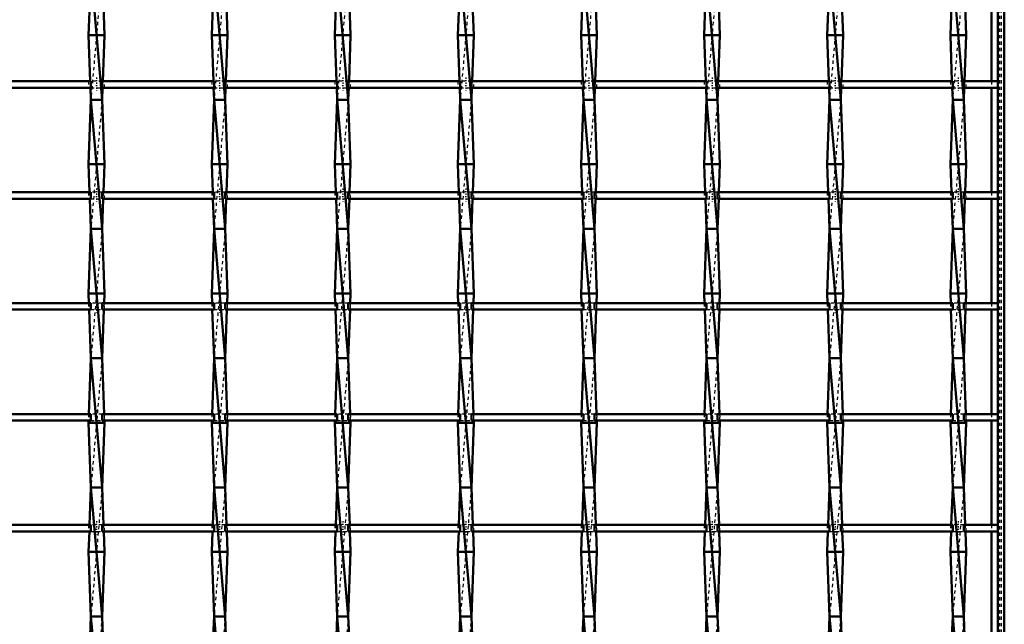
# Model space of a CAD drawing. Header units: millimetres. Extents: x -646 to 551, y -500 to 878.
# Tile 5 of 14: x -5 to 300, y -304 to -117. Entities that reach past the tile are written whole.
import ezdxf

# ---------------------------------------------------------------- set-up
doc = ezdxf.new("R2010")
doc.units = ezdxf.units.MM
doc.linetypes.add('Center', pattern=[1.5, 0.45, -0.5, 0.05, -0.5])
doc.linetypes.add('Dashed', pattern=[2, 1, -1])
for name, color, linetype, lineweight in [('AM_0', 7, 'Continuous', 50), ('AM_7', 7, 'Center', 25), ('AM_9', 6, 'Dashed', 25)]:
    doc.layers.add(name, color=color, linetype=linetype, lineweight=lineweight)

# ---------------------------------------------------------------- blocks, each defined once
blk = doc.blocks.new('1_u86f5kpobsvsag42pt2huwr7m________0_in_LSSP2303438211600100035010_4')
at = {"layer": 'AM_0'}
for p, q in [((298, 498), (298, -498)), ((300, 498), (300, -498)), ((296.05, -103.99), (296.05, -136.32)), ((296.05, -138.32), (296.05, -170.65)), ((296.05, -172.65), (296.05, -204.98)), ((296.05, -206.98), (296.05, -239.31)), ((296.05, -241.31), (296.05, -273.64)), ((296.05, -275.64), (296.05, -307.97))]:
    blk.add_line(p, q, dxfattribs=at)
at = {"layer": 'AM_9'}
for p, q in [((298.55, 498), (298.55, -498)), ((298.99, 498), (298.99, -498)), ((296.05, -136.32), (296.05, -138.32)), ((296.05, -170.65), (296.05, -172.65)), ((296.05, -204.98), (296.05, -206.98)), ((296.05, -239.31), (296.05, -241.31)), ((296.05, -273.64), (296.05, -275.64))]:
    blk.add_line(p, q, dxfattribs=at)
blk = doc.blocks.new('11_rxwnr2nfatsd1u2pvkm6ai4xf________0_in_LSSP2303438211600100035010_4')
at = {"layer": 'AM_0'}
for p, q in [((17.32, -102), (20.78, -142)), ((17.25, -103.99), (16.6, -122)), ((20.85, -103.99), (21.5, -122)), ((21.5, -122), (16.6, -122)), ((16.6, -122), (17.11, -136.32)), ((21.5, -122), (20.99, -136.32)), ((17.19, -138.32), (17.32, -142)), ((20.91, -138.32), (20.78, -142)), ((17.32, -142), (16.6, -162)), ((17.32, -142), (20.78, -182)), ((20.78, -142), (17.32, -142)), ((20.78, -142), (21.5, -162)), ((21.5, -162), (16.6, -162)), ((16.6, -162), (16.91, -170.65)), ((21.5, -162), (21.19, -170.65)), ((16.98, -172.65), (17.32, -182)), ((21.12, -172.65), (20.78, -182)), ((17.32, -182), (16.6, -202)), ((20.78, -182), (17.32, -182)), ((17.32, -182), (20.78, -222)), ((20.78, -182), (21.5, -202)), ((21.5, -202), (16.6, -202)), ((16.6, -202), (16.71, -204.98)), ((21.5, -202), (21.39, -204.98)), ((16.78, -206.98), (17.32, -222)), ((21.32, -206.98), (20.78, -222)), ((17.32, -222), (16.7, -239.31)), ((17.32, -222), (20.78, -262)), ((20.78, -222), (17.32, -222)), ((20.78, -222), (21.4, -239.31)), ((16.62, -241.31), (16.6, -242)), ((21.5, -242), (16.6, -242)), ((16.6, -242), (17.32, -262)), ((21.5, -242), (20.78, -262)), ((21.48, -241.31), (21.5, -242)), ((17.32, -262), (16.9, -273.64)), ((20.78, -262), (17.32, -262)), ((17.32, -262), (20.78, -302)), ((20.78, -262), (21.2, -273.64)), ((16.83, -275.64), (16.6, -282)), ((21.27, -275.64), (21.5, -282)), ((21.5, -282), (16.6, -282)), ((16.6, -282), (17.32, -302)), ((21.5, -282), (20.78, -302)), ((17.32, -302), (17.1, -307.97)), ((17.32, -302), (20.78, -342)), ((20.78, -302), (17.32, -302)), ((20.78, -302), (21, -307.97))]:
    blk.add_line(p, q, dxfattribs=at)
at = {"layer": 'AM_9'}
for p, q in [((20.78, -102), (17.32, -142)), ((17.11, -136.32), (17.19, -138.32)), ((20.99, -136.32), (20.91, -138.32)), ((20.78, -142), (17.32, -182)), ((16.91, -170.65), (16.98, -172.65)), ((21.19, -170.65), (21.12, -172.65)), ((20.78, -182), (17.32, -222)), ((16.71, -204.98), (16.78, -206.98)), ((21.39, -204.98), (21.32, -206.98)), ((20.78, -222), (17.32, -262)), ((16.7, -239.31), (16.62, -241.31)), ((21.4, -239.31), (21.48, -241.31)), ((20.78, -262), (17.32, -302)), ((16.9, -273.64), (16.83, -275.64)), ((21.2, -273.64), (21.27, -275.64)), ((20.78, -302), (17.32, -342))]:
    blk.add_line(p, q, dxfattribs=at)
blk = doc.blocks.new('12_yujz2g3w44mact61l10q5tmdh________0_in_LSSP2303438211600100035010_4')
at = {"layer": 'AM_0'}
for p, q in [((55.42, -102), (58.88, -142)), ((55.35, -103.99), (54.7, -122)), ((58.95, -103.99), (59.6, -122)), ((59.6, -122), (54.7, -122)), ((54.7, -122), (55.21, -136.32)), ((59.6, -122), (59.09, -136.32)), ((55.29, -138.32), (55.42, -142)), ((59.01, -138.32), (58.88, -142)), ((55.42, -142), (54.7, -162)), ((55.42, -142), (58.88, -182)), ((58.88, -142), (55.42, -142)), ((58.88, -142), (59.6, -162)), ((59.6, -162), (54.7, -162)), ((54.7, -162), (55.01, -170.65)), ((59.6, -162), (59.29, -170.65)), ((55.08, -172.65), (55.42, -182)), ((59.22, -172.65), (58.88, -182)), ((55.42, -182), (54.7, -202)), ((55.42, -182), (58.88, -222)), ((58.88, -182), (55.42, -182)), ((58.88, -182), (59.6, -202)), ((54.7, -202), (54.81, -204.98)), ((59.6, -202), (54.7, -202)), ((59.6, -202), (59.49, -204.98)), ((54.88, -206.98), (55.42, -222)), ((59.42, -206.98), (58.88, -222)), ((55.42, -222), (54.8, -239.31)), ((55.42, -222), (58.88, -262)), ((58.88, -222), (55.42, -222)), ((58.88, -222), (59.5, -239.31)), ((54.72, -241.31), (54.7, -242)), ((59.6, -242), (54.7, -242)), ((54.7, -242), (55.42, -262)), ((59.6, -242), (58.88, -262)), ((59.58, -241.31), (59.6, -242)), ((55.42, -262), (55, -273.64)), ((55.42, -262), (58.88, -302)), ((58.88, -262), (55.42, -262)), ((58.88, -262), (59.3, -273.64)), ((54.93, -275.64), (54.7, -282)), ((59.37, -275.64), (59.6, -282)), ((59.6, -282), (54.7, -282)), ((54.7, -282), (55.42, -302)), ((59.6, -282), (58.88, -302)), ((55.42, -302), (55.2, -307.97)), ((55.42, -302), (58.88, -342)), ((58.88, -302), (55.42, -302)), ((58.88, -302), (59.1, -307.97))]:
    blk.add_line(p, q, dxfattribs=at)
at = {"layer": 'AM_9'}
for p, q in [((58.88, -102), (55.42, -142)), ((55.21, -136.32), (55.29, -138.32)), ((59.09, -136.32), (59.01, -138.32)), ((58.88, -142), (55.42, -182)), ((55.01, -170.65), (55.08, -172.65)), ((59.29, -170.65), (59.22, -172.65)), ((58.88, -182), (55.42, -222)), ((54.81, -204.98), (54.88, -206.98)), ((59.49, -204.98), (59.42, -206.98)), ((58.88, -222), (55.42, -262)), ((54.8, -239.31), (54.72, -241.31)), ((59.5, -239.31), (59.58, -241.31)), ((58.88, -262), (55.42, -302)), ((55, -273.64), (54.93, -275.64)), ((59.3, -273.64), (59.37, -275.64)), ((58.88, -302), (55.42, -342))]:
    blk.add_line(p, q, dxfattribs=at)
blk = doc.blocks.new('13_w5p2hgpdjfsz0vpcgrinpt22i________0_in_LSSP2303438211600100035010_4')
at = {"layer": 'AM_0'}
for p, q in [((93.52, -102), (96.98, -142)), ((93.45, -103.99), (92.8, -122)), ((97.05, -103.99), (97.7, -122)), ((92.8, -122), (93.31, -136.32)), ((97.7, -122), (92.8, -122)), ((97.7, -122), (97.19, -136.32)), ((93.39, -138.32), (93.52, -142)), ((97.11, -138.32), (96.98, -142)), ((93.52, -142), (92.8, -162)), ((93.52, -142), (96.98, -182)), ((96.98, -142), (93.52, -142)), ((96.98, -142), (97.7, -162)), ((97.7, -162), (92.8, -162)), ((92.8, -162), (93.11, -170.65)), ((97.7, -162), (97.39, -170.65)), ((93.18, -172.65), (93.52, -182)), ((97.32, -172.65), (96.98, -182)), ((93.52, -182), (92.8, -202)), ((93.52, -182), (96.98, -222)), ((96.98, -182), (93.52, -182)), ((96.98, -182), (97.7, -202)), ((97.7, -202), (92.8, -202)), ((92.8, -202), (92.91, -204.98)), ((97.7, -202), (97.59, -204.98)), ((92.98, -206.98), (93.52, -222)), ((97.52, -206.98), (96.98, -222)), ((93.52, -222), (92.9, -239.31)), ((93.52, -222), (96.98, -262)), ((96.98, -222), (93.52, -222)), ((96.98, -222), (97.6, -239.31)), ((92.82, -241.31), (92.8, -242)), ((92.8, -242), (93.52, -262)), ((97.7, -242), (92.8, -242)), ((97.7, -242), (96.98, -262)), ((97.68, -241.31), (97.7, -242)), ((93.52, -262), (93.1, -273.64)), ((96.98, -262), (93.52, -262)), ((93.52, -262), (96.98, -302)), ((96.98, -262), (97.4, -273.64)), ((93.03, -275.64), (92.8, -282)), ((97.47, -275.64), (97.7, -282)), ((92.8, -282), (93.52, -302)), ((97.7, -282), (92.8, -282)), ((97.7, -282), (96.98, -302)), ((93.52, -302), (93.3, -307.97)), ((93.52, -302), (96.98, -342)), ((96.98, -302), (93.52, -302)), ((96.98, -302), (97.2, -307.97))]:
    blk.add_line(p, q, dxfattribs=at)
at = {"layer": 'AM_9'}
for p, q in [((96.98, -102), (93.52, -142)), ((93.31, -136.32), (93.39, -138.32)), ((97.19, -136.32), (97.11, -138.32)), ((96.98, -142), (93.52, -182)), ((93.11, -170.65), (93.18, -172.65)), ((97.39, -170.65), (97.32, -172.65)), ((96.98, -182), (93.52, -222)), ((92.91, -204.98), (92.98, -206.98)), ((97.59, -204.98), (97.52, -206.98)), ((96.98, -222), (93.52, -262)), ((92.9, -239.31), (92.82, -241.31)), ((97.6, -239.31), (97.68, -241.31)), ((96.98, -262), (93.52, -302)), ((93.1, -273.64), (93.03, -275.64)), ((97.4, -273.64), (97.47, -275.64)), ((96.98, -302), (93.52, -342))]:
    blk.add_line(p, q, dxfattribs=at)
blk = doc.blocks.new('14_stquk8okhgkrt1ck71vm7188k________0_in_LSSP2303438211600100035010_4')
at = {"layer": 'AM_0'}
for p, q in [((131.62, -102), (135.08, -142)), ((131.55, -103.99), (130.9, -122)), ((135.15, -103.99), (135.8, -122)), ((130.9, -122), (131.41, -136.32)), ((135.8, -122), (130.9, -122)), ((135.8, -122), (135.29, -136.32)), ((131.49, -138.32), (131.62, -142)), ((135.21, -138.32), (135.08, -142)), ((131.62, -142), (130.9, -162)), ((135.08, -142), (131.62, -142)), ((131.62, -142), (135.08, -182)), ((135.08, -142), (135.8, -162)), ((135.8, -162), (130.9, -162)), ((130.9, -162), (131.21, -170.65)), ((135.8, -162), (135.49, -170.65)), ((131.28, -172.65), (131.62, -182)), ((135.42, -172.65), (135.08, -182)), ((131.62, -182), (130.9, -202)), ((135.08, -182), (131.62, -182)), ((131.62, -182), (135.08, -222)), ((135.08, -182), (135.8, -202)), ((135.8, -202), (130.9, -202)), ((130.9, -202), (131.01, -204.98)), ((135.8, -202), (135.69, -204.98)), ((131.08, -206.98), (131.62, -222)), ((135.62, -206.98), (135.08, -222)), ((131.62, -222), (131, -239.31)), ((131.62, -222), (135.08, -262)), ((135.08, -222), (131.62, -222)), ((135.08, -222), (135.7, -239.31)), ((130.92, -241.31), (130.9, -242)), ((130.9, -242), (131.62, -262)), ((135.8, -242), (130.9, -242)), ((135.8, -242), (135.08, -262)), ((135.78, -241.31), (135.8, -242)), ((131.62, -262), (131.2, -273.64)), ((131.62, -262), (135.08, -302)), ((135.08, -262), (131.62, -262)), ((135.08, -262), (135.5, -273.64)), ((131.13, -275.64), (130.9, -282)), ((135.57, -275.64), (135.8, -282)), ((135.8, -282), (130.9, -282)), ((130.9, -282), (131.62, -302)), ((135.8, -282), (135.08, -302)), ((131.62, -302), (131.4, -307.97)), ((131.62, -302), (135.08, -342)), ((135.08, -302), (131.62, -302)), ((135.08, -302), (135.3, -307.97))]:
    blk.add_line(p, q, dxfattribs=at)
at = {"layer": 'AM_9'}
for p, q in [((135.08, -102), (131.62, -142)), ((131.41, -136.32), (131.49, -138.32)), ((135.29, -136.32), (135.21, -138.32)), ((135.08, -142), (131.62, -182)), ((131.21, -170.65), (131.28, -172.65)), ((135.49, -170.65), (135.42, -172.65)), ((135.08, -182), (131.62, -222)), ((131.01, -204.98), (131.08, -206.98)), ((135.69, -204.98), (135.62, -206.98)), ((135.08, -222), (131.62, -262)), ((131, -239.31), (130.92, -241.31)), ((135.7, -239.31), (135.78, -241.31)), ((135.08, -262), (131.62, -302)), ((131.2, -273.64), (131.13, -275.64)), ((135.5, -273.64), (135.57, -275.64)), ((135.08, -302), (131.62, -342))]:
    blk.add_line(p, q, dxfattribs=at)
blk = doc.blocks.new('15_6zob1jlmgsdv4npmmo4z43bof________0_in_LSSP2303438211600100035010_4')
at = {"layer": 'AM_0'}
for p, q in [((169.72, -102), (173.18, -142)), ((169.65, -103.99), (169, -122)), ((173.25, -103.99), (173.9, -122)), ((169, -122), (169.51, -136.32)), ((173.9, -122), (169, -122)), ((173.9, -122), (173.39, -136.32)), ((169.59, -138.32), (169.72, -142)), ((173.31, -138.32), (173.18, -142)), ((169.72, -142), (169, -162)), ((169.72, -142), (173.18, -182)), ((173.18, -142), (169.72, -142)), ((173.18, -142), (173.9, -162)), ((173.9, -162), (169, -162)), ((169, -162), (169.31, -170.65)), ((173.9, -162), (173.59, -170.65)), ((169.38, -172.65), (169.72, -182)), ((173.52, -172.65), (173.18, -182)), ((169.72, -182), (169, -202)), ((169.72, -182), (173.18, -222)), ((173.18, -182), (169.72, -182)), ((173.18, -182), (173.9, -202)), ((169, -202), (169.11, -204.98)), ((173.9, -202), (169, -202)), ((173.9, -202), (173.79, -204.98)), ((169.18, -206.98), (169.72, -222)), ((173.72, -206.98), (173.18, -222)), ((169.72, -222), (169.1, -239.31)), ((169.72, -222), (173.18, -262)), ((173.18, -222), (169.72, -222)), ((173.18, -222), (173.8, -239.31)), ((169.02, -241.31), (169, -242)), ((173.9, -242), (169, -242)), ((169, -242), (169.72, -262)), ((173.9, -242), (173.18, -262)), ((173.88, -241.31), (173.9, -242)), ((169.72, -262), (169.3, -273.64)), ((169.72, -262), (173.18, -302)), ((173.18, -262), (169.72, -262)), ((173.18, -262), (173.6, -273.64)), ((169.23, -275.64), (169, -282)), ((173.67, -275.64), (173.9, -282)), ((169, -282), (169.72, -302)), ((173.9, -282), (169, -282)), ((173.9, -282), (173.18, -302)), ((169.72, -302), (169.5, -307.97)), ((173.18, -302), (169.72, -302)), ((169.72, -302), (173.18, -342)), ((173.18, -302), (173.4, -307.97))]:
    blk.add_line(p, q, dxfattribs=at)
at = {"layer": 'AM_9'}
for p, q in [((173.18, -102), (169.72, -142)), ((169.51, -136.32), (169.59, -138.32)), ((173.39, -136.32), (173.31, -138.32)), ((173.18, -142), (169.72, -182)), ((169.31, -170.65), (169.38, -172.65)), ((173.59, -170.65), (173.52, -172.65)), ((173.18, -182), (169.72, -222)), ((169.11, -204.98), (169.18, -206.98)), ((173.79, -204.98), (173.72, -206.98)), ((173.18, -222), (169.72, -262)), ((169.1, -239.31), (169.02, -241.31)), ((173.8, -239.31), (173.88, -241.31)), ((173.18, -262), (169.72, -302)), ((169.3, -273.64), (169.23, -275.64)), ((173.6, -273.64), (173.67, -275.64)), ((173.18, -302), (169.72, -342))]:
    blk.add_line(p, q, dxfattribs=at)
blk = doc.blocks.new('16_ad2lx4ske9pndbm9zf4vlbv5k________0_in_LSSP2303438211600100035010_4')
at = {"layer": 'AM_0'}
for p, q in [((207.82, -102), (211.28, -142)), ((207.75, -103.99), (207.1, -122)), ((211.35, -103.99), (212, -122)), ((207.1, -122), (207.61, -136.32)), ((212, -122), (207.1, -122)), ((212, -122), (211.49, -136.32)), ((207.69, -138.32), (207.82, -142)), ((211.41, -138.32), (211.28, -142)), ((207.82, -142), (207.1, -162)), ((211.28, -142), (207.82, -142)), ((207.82, -142), (211.28, -182)), ((211.28, -142), (212, -162)), ((212, -162), (207.1, -162)), ((207.1, -162), (207.41, -170.65)), ((212, -162), (211.69, -170.65)), ((207.48, -172.65), (207.82, -182)), ((211.62, -172.65), (211.28, -182)), ((207.82, -182), (207.1, -202)), ((207.82, -182), (211.28, -222)), ((211.28, -182), (207.82, -182)), ((211.28, -182), (212, -202)), ((207.1, -202), (207.21, -204.98)), ((212, -202), (207.1, -202)), ((212, -202), (211.89, -204.98)), ((207.28, -206.98), (207.82, -222)), ((211.82, -206.98), (211.28, -222)), ((207.82, -222), (207.2, -239.31)), ((207.82, -222), (211.28, -262)), ((211.28, -222), (207.82, -222)), ((211.28, -222), (211.9, -239.31)), ((207.12, -241.31), (207.1, -242)), ((212, -242), (207.1, -242)), ((207.1, -242), (207.82, -262)), ((212, -242), (211.28, -262)), ((211.98, -241.31), (212, -242)), ((207.82, -262), (207.4, -273.64)), ((207.82, -262), (211.28, -302)), ((211.28, -262), (207.82, -262)), ((211.28, -262), (211.7, -273.64)), ((207.33, -275.64), (207.1, -282)), ((211.77, -275.64), (212, -282)), ((207.1, -282), (207.82, -302)), ((212, -282), (207.1, -282)), ((212, -282), (211.28, -302)), ((207.82, -302), (207.6, -307.97)), ((207.82, -302), (211.28, -342)), ((211.28, -302), (207.82, -302)), ((211.28, -302), (211.5, -307.97))]:
    blk.add_line(p, q, dxfattribs=at)
at = {"layer": 'AM_9'}
for p, q in [((211.28, -102), (207.82, -142)), ((207.61, -136.32), (207.69, -138.32)), ((211.49, -136.32), (211.41, -138.32)), ((211.28, -142), (207.82, -182)), ((207.41, -170.65), (207.48, -172.65)), ((211.69, -170.65), (211.62, -172.65)), ((211.28, -182), (207.82, -222)), ((207.21, -204.98), (207.28, -206.98)), ((211.89, -204.98), (211.82, -206.98)), ((211.28, -222), (207.82, -262)), ((207.2, -239.31), (207.12, -241.31)), ((211.9, -239.31), (211.98, -241.31)), ((211.28, -262), (207.82, -302)), ((207.4, -273.64), (207.33, -275.64)), ((211.7, -273.64), (211.77, -275.64)), ((211.28, -302), (207.82, -342))]:
    blk.add_line(p, q, dxfattribs=at)
blk = doc.blocks.new('17_vr02p71fjdy4xoe8sm2am3uvm________0_in_LSSP2303438211600100035010_4')
at = {"layer": 'AM_0'}
for p, q in [((245.92, -102), (249.38, -142)), ((245.85, -103.99), (245.2, -122)), ((249.45, -103.99), (250.1, -122)), ((250.1, -122), (245.2, -122)), ((245.2, -122), (245.71, -136.32)), ((250.1, -122), (249.59, -136.32)), ((245.79, -138.32), (245.92, -142)), ((249.51, -138.32), (249.38, -142)), ((245.92, -142), (245.2, -162)), ((245.92, -142), (249.38, -182)), ((249.38, -142), (245.92, -142)), ((249.38, -142), (250.1, -162)), ((250.1, -162), (245.2, -162)), ((245.2, -162), (245.51, -170.65)), ((250.1, -162), (249.79, -170.65)), ((245.58, -172.65), (245.92, -182)), ((249.72, -172.65), (249.38, -182)), ((245.92, -182), (245.2, -202)), ((245.92, -182), (249.38, -222)), ((249.38, -182), (245.92, -182)), ((249.38, -182), (250.1, -202)), ((250.1, -202), (245.2, -202)), ((245.2, -202), (245.31, -204.98)), ((250.1, -202), (249.99, -204.98)), ((245.38, -206.98), (245.92, -222)), ((249.92, -206.98), (249.38, -222)), ((245.92, -222), (245.3, -239.31)), ((245.92, -222), (249.38, -262)), ((249.38, -222), (245.92, -222)), ((249.38, -222), (250, -239.31)), ((245.22, -241.31), (245.2, -242)), ((250.1, -242), (245.2, -242)), ((245.2, -242), (245.92, -262)), ((250.1, -242), (249.38, -262)), ((250.08, -241.31), (250.1, -242)), ((245.92, -262), (245.5, -273.64)), ((249.38, -262), (245.92, -262)), ((245.92, -262), (249.38, -302)), ((249.38, -262), (249.8, -273.64)), ((245.43, -275.64), (245.2, -282)), ((249.87, -275.64), (250.1, -282)), ((250.1, -282), (245.2, -282)), ((245.2, -282), (245.92, -302)), ((250.1, -282), (249.38, -302)), ((245.92, -302), (245.7, -307.97)), ((245.92, -302), (249.38, -342)), ((249.38, -302), (245.92, -302)), ((249.38, -302), (249.6, -307.97))]:
    blk.add_line(p, q, dxfattribs=at)
at = {"layer": 'AM_9'}
for p, q in [((249.38, -102), (245.92, -142)), ((245.71, -136.32), (245.79, -138.32)), ((249.59, -136.32), (249.51, -138.32)), ((249.38, -142), (245.92, -182)), ((245.51, -170.65), (245.58, -172.65)), ((249.79, -170.65), (249.72, -172.65)), ((249.38, -182), (245.92, -222)), ((245.31, -204.98), (245.38, -206.98)), ((249.99, -204.98), (249.92, -206.98)), ((249.38, -222), (245.92, -262)), ((245.3, -239.31), (245.22, -241.31)), ((250, -239.31), (250.08, -241.31)), ((249.38, -262), (245.92, -302)), ((245.5, -273.64), (245.43, -275.64)), ((249.8, -273.64), (249.87, -275.64)), ((249.38, -302), (245.92, -342))]:
    blk.add_line(p, q, dxfattribs=at)
blk = doc.blocks.new('18_ui9gmp6u34jk1t8xcw3eh98gd________0_in_LSSP2303438211600100035010_4')
at = {"layer": 'AM_0'}
for p, q in [((284.02, -102), (287.48, -142)), ((283.95, -103.99), (283.3, -122)), ((287.55, -103.99), (288.2, -122)), ((283.3, -122), (283.81, -136.32)), ((288.2, -122), (283.3, -122)), ((288.2, -122), (287.69, -136.32)), ((283.89, -138.32), (284.02, -142)), ((287.61, -138.32), (287.48, -142)), ((284.02, -142), (283.3, -162)), ((284.02, -142), (287.48, -182)), ((287.48, -142), (284.02, -142)), ((287.48, -142), (288.2, -162)), ((288.2, -162), (283.3, -162)), ((283.3, -162), (283.61, -170.65)), ((288.2, -162), (287.89, -170.65)), ((283.68, -172.65), (284.02, -182)), ((287.82, -172.65), (287.48, -182)), ((284.02, -182), (283.3, -202)), ((284.02, -182), (287.48, -222)), ((287.48, -182), (284.02, -182)), ((287.48, -182), (288.2, -202)), ((283.3, -202), (283.41, -204.98)), ((288.2, -202), (283.3, -202)), ((288.2, -202), (288.09, -204.98)), ((283.48, -206.98), (284.02, -222)), ((288.02, -206.98), (287.48, -222)), ((284.02, -222), (283.4, -239.31)), ((284.02, -222), (287.48, -262)), ((287.48, -222), (284.02, -222)), ((287.48, -222), (288.1, -239.31)), ((283.32, -241.31), (283.3, -242)), ((283.3, -242), (284.02, -262)), ((288.2, -242), (283.3, -242)), ((288.2, -242), (287.48, -262)), ((288.18, -241.31), (288.2, -242)), ((284.02, -262), (283.6, -273.64)), ((287.48, -262), (284.02, -262)), ((284.02, -262), (287.48, -302)), ((287.48, -262), (287.9, -273.64)), ((283.53, -275.64), (283.3, -282)), ((287.97, -275.64), (288.2, -282)), ((288.2, -282), (283.3, -282)), ((283.3, -282), (284.02, -302)), ((288.2, -282), (287.48, -302)), ((284.02, -302), (283.8, -307.97)), ((284.02, -302), (287.48, -342)), ((287.48, -302), (284.02, -302)), ((287.48, -302), (287.7, -307.97))]:
    blk.add_line(p, q, dxfattribs=at)
at = {"layer": 'AM_9'}
for p, q in [((287.48, -102), (284.02, -142)), ((283.81, -136.32), (283.89, -138.32)), ((287.69, -136.32), (287.61, -138.32)), ((287.48, -142), (284.02, -182)), ((283.61, -170.65), (283.68, -172.65)), ((287.89, -170.65), (287.82, -172.65)), ((287.48, -182), (284.02, -222)), ((283.41, -204.98), (283.48, -206.98)), ((288.09, -204.98), (288.02, -206.98)), ((287.48, -222), (284.02, -262)), ((283.4, -239.31), (283.32, -241.31)), ((288.1, -239.31), (288.18, -241.31)), ((287.48, -262), (284.02, -302)), ((283.6, -273.64), (283.53, -275.64)), ((287.9, -273.64), (287.97, -275.64)), ((287.48, -302), (284.02, -342))]:
    blk.add_line(p, q, dxfattribs=at)
blk = doc.blocks.new('26_zpccbap51g44np7ijb7l5ilvf________0_in_LSSP2303438211600100035010_4')
at = {"layer": 'AM_0'}
for p, q in [((17.32, -273.64), (-17.32, -273.64)), ((17.32, -273.64), (17.32, -275.64)), ((20.78, -275.64), (20.78, -273.64)), ((55.42, -273.64), (20.78, -273.64)), ((55.42, -273.64), (55.42, -275.64)), ((58.88, -275.64), (58.88, -273.64)), ((93.52, -273.64), (58.88, -273.64)), ((93.52, -273.64), (93.52, -275.64)), ((96.98, -275.64), (96.98, -273.64)), ((131.62, -273.64), (96.98, -273.64)), ((131.62, -273.64), (131.62, -275.64)), ((169.72, -273.64), (135.08, -273.64)), ((135.08, -275.64), (135.08, -273.64)), ((169.72, -273.64), (169.72, -275.64)), ((173.18, -275.64), (173.18, -273.64)), ((207.82, -273.64), (173.18, -273.64)), ((207.82, -273.64), (207.82, -275.64)), ((245.92, -273.64), (211.28, -273.64)), ((211.28, -275.64), (211.28, -273.64)), ((245.92, -273.64), (245.92, -275.64)), ((249.38, -275.64), (249.38, -273.64)), ((284.02, -273.64), (249.38, -273.64)), ((284.02, -273.64), (284.02, -275.64)), ((298, -273.64), (287.48, -273.64)), ((287.48, -275.64), (287.48, -273.64)), ((298, -273.64), (298, -275.64)), ((17.32, -275.64), (-17.32, -275.64)), ((55.42, -275.64), (20.78, -275.64)), ((93.52, -275.64), (58.88, -275.64)), ((131.62, -275.64), (96.98, -275.64)), ((169.72, -275.64), (135.08, -275.64)), ((207.82, -275.64), (173.18, -275.64)), ((245.92, -275.64), (211.28, -275.64)), ((284.02, -275.64), (249.38, -275.64)), ((298, -275.64), (287.48, -275.64))]:
    blk.add_line(p, q, dxfattribs=at)
at = {"layer": 'AM_7'}
for p, q in [((19.05, -272.44), (19.05, -276.84)), ((57.15, -272.44), (57.15, -276.84)), ((95.25, -272.44), (95.25, -276.84)), ((133.35, -272.44), (133.35, -276.84)), ((171.45, -272.44), (171.45, -276.84)), ((209.55, -272.44), (209.55, -276.84)), ((247.65, -272.44), (247.65, -276.84)), ((285.75, -272.44), (285.75, -276.84))]:
    blk.add_line(p, q, dxfattribs=at)
at = {"layer": 'AM_9'}
for p, q in [((16.6, -273.64), (16.6, -275.64)), ((20.78, -273.64), (17.32, -273.64)), ((21.5, -275.64), (21.5, -273.64)), ((54.7, -273.64), (54.7, -275.64)), ((58.88, -273.64), (55.42, -273.64)), ((59.6, -275.64), (59.6, -273.64)), ((92.8, -273.64), (92.8, -275.64)), ((96.98, -273.64), (93.52, -273.64)), ((97.7, -275.64), (97.7, -273.64)), ((130.9, -273.64), (130.9, -275.64)), ((135.08, -273.64), (131.62, -273.64)), ((135.8, -275.64), (135.8, -273.64)), ((169, -273.64), (169, -275.64)), ((173.18, -273.64), (169.72, -273.64)), ((173.9, -275.64), (173.9, -273.64)), ((207.1, -273.64), (207.1, -275.64)), ((211.28, -273.64), (207.82, -273.64)), ((212, -275.64), (212, -273.64)), ((245.2, -273.64), (245.2, -275.64)), ((249.38, -273.64), (245.92, -273.64)), ((250.1, -275.64), (250.1, -273.64)), ((283.3, -273.64), (283.3, -275.64)), ((287.48, -273.64), (284.02, -273.64)), ((288.2, -275.64), (288.2, -273.64)), ((17.32, -275.64), (20.78, -275.64)), ((55.42, -275.64), (58.88, -275.64)), ((93.52, -275.64), (96.98, -275.64)), ((131.62, -275.64), (135.08, -275.64)), ((169.72, -275.64), (173.18, -275.64)), ((207.82, -275.64), (211.28, -275.64)), ((245.92, -275.64), (249.38, -275.64)), ((284.02, -275.64), (287.48, -275.64))]:
    blk.add_line(p, q, dxfattribs=at)
blk = doc.blocks.new('27_n5pwrdfqu2y1j4vl9uxgh3axo________0_in_LSSP2303438211600100035010_4')
at = {"layer": 'AM_0'}
for p, q in [((17.32, -239.31), (-17.32, -239.31)), ((17.32, -239.31), (17.32, -241.31)), ((20.78, -241.31), (20.78, -239.31)), ((55.42, -239.31), (20.78, -239.31)), ((55.42, -239.31), (55.42, -241.31)), ((58.88, -241.31), (58.88, -239.31)), ((93.52, -239.31), (58.88, -239.31)), ((93.52, -239.31), (93.52, -241.31)), ((96.98, -241.31), (96.98, -239.31)), ((131.62, -239.31), (96.98, -239.31)), ((131.62, -239.31), (131.62, -241.31)), ((169.72, -239.31), (135.08, -239.31)), ((135.08, -241.31), (135.08, -239.31)), ((169.72, -239.31), (169.72, -241.31)), ((207.82, -239.31), (173.18, -239.31)), ((173.18, -241.31), (173.18, -239.31)), ((207.82, -239.31), (207.82, -241.31)), ((211.28, -241.31), (211.28, -239.31)), ((245.92, -239.31), (211.28, -239.31)), ((245.92, -239.31), (245.92, -241.31)), ((249.38, -241.31), (249.38, -239.31)), ((284.02, -239.31), (249.38, -239.31)), ((284.02, -239.31), (284.02, -241.31)), ((287.48, -241.31), (287.48, -239.31)), ((298, -239.31), (287.48, -239.31)), ((298, -239.31), (298, -241.31)), ((17.32, -241.31), (-17.32, -241.31)), ((55.42, -241.31), (20.78, -241.31)), ((93.52, -241.31), (58.88, -241.31)), ((131.62, -241.31), (96.98, -241.31)), ((169.72, -241.31), (135.08, -241.31)), ((207.82, -241.31), (173.18, -241.31)), ((245.92, -241.31), (211.28, -241.31)), ((284.02, -241.31), (249.38, -241.31)), ((298, -241.31), (287.48, -241.31))]:
    blk.add_line(p, q, dxfattribs=at)
at = {"layer": 'AM_7'}
for p, q in [((19.05, -238.11), (19.05, -242.51)), ((57.15, -238.11), (57.15, -242.51)), ((95.25, -238.11), (95.25, -242.51)), ((133.35, -238.11), (133.35, -242.51)), ((171.45, -238.11), (171.45, -242.51)), ((209.55, -238.11), (209.55, -242.51)), ((247.65, -238.11), (247.65, -242.51)), ((285.75, -238.11), (285.75, -242.51))]:
    blk.add_line(p, q, dxfattribs=at)
at = {"layer": 'AM_9'}
for p, q in [((16.6, -239.31), (16.6, -241.31)), ((20.78, -239.31), (17.32, -239.31)), ((21.5, -241.31), (21.5, -239.31)), ((54.7, -239.31), (54.7, -241.31)), ((58.88, -239.31), (55.42, -239.31)), ((59.6, -241.31), (59.6, -239.31)), ((92.8, -239.31), (92.8, -241.31)), ((96.98, -239.31), (93.52, -239.31)), ((97.7, -241.31), (97.7, -239.31)), ((130.9, -239.31), (130.9, -241.31)), ((135.08, -239.31), (131.62, -239.31)), ((135.8, -241.31), (135.8, -239.31)), ((169, -239.31), (169, -241.31)), ((173.18, -239.31), (169.72, -239.31)), ((173.9, -241.31), (173.9, -239.31)), ((207.1, -239.31), (207.1, -241.31)), ((211.28, -239.31), (207.82, -239.31)), ((212, -241.31), (212, -239.31)), ((245.2, -239.31), (245.2, -241.31)), ((249.38, -239.31), (245.92, -239.31)), ((250.1, -241.31), (250.1, -239.31)), ((283.3, -239.31), (283.3, -241.31)), ((287.48, -239.31), (284.02, -239.31)), ((288.2, -241.31), (288.2, -239.31)), ((17.32, -241.31), (20.78, -241.31)), ((55.42, -241.31), (58.88, -241.31)), ((93.52, -241.31), (96.98, -241.31)), ((131.62, -241.31), (135.08, -241.31)), ((169.72, -241.31), (173.18, -241.31)), ((207.82, -241.31), (211.28, -241.31)), ((245.92, -241.31), (249.38, -241.31)), ((284.02, -241.31), (287.48, -241.31))]:
    blk.add_line(p, q, dxfattribs=at)
blk = doc.blocks.new('28_vv1okh2odj67gjphba81nlk5m________0_in_LSSP2303438211600100035010_4')
at = {"layer": 'AM_0'}
for p, q in [((17.32, -204.98), (-17.32, -204.98)), ((17.32, -206.98), (-17.32, -206.98)), ((17.32, -204.98), (17.32, -206.98)), ((55.42, -204.98), (20.78, -204.98)), ((20.78, -206.98), (20.78, -204.98)), ((55.42, -206.98), (20.78, -206.98)), ((55.42, -204.98), (55.42, -206.98)), ((93.52, -204.98), (58.88, -204.98)), ((58.88, -206.98), (58.88, -204.98)), ((93.52, -206.98), (58.88, -206.98)), ((93.52, -204.98), (93.52, -206.98)), ((96.98, -206.98), (96.98, -204.98)), ((131.62, -204.98), (96.98, -204.98)), ((131.62, -206.98), (96.98, -206.98)), ((131.62, -204.98), (131.62, -206.98)), ((135.08, -206.98), (135.08, -204.98)), ((169.72, -204.98), (135.08, -204.98)), ((169.72, -206.98), (135.08, -206.98)), ((169.72, -204.98), (169.72, -206.98)), ((207.82, -204.98), (173.18, -204.98)), ((173.18, -206.98), (173.18, -204.98)), ((207.82, -206.98), (173.18, -206.98)), ((207.82, -204.98), (207.82, -206.98)), ((245.92, -204.98), (211.28, -204.98)), ((211.28, -206.98), (211.28, -204.98)), ((245.92, -206.98), (211.28, -206.98)), ((245.92, -204.98), (245.92, -206.98)), ((249.38, -206.98), (249.38, -204.98)), ((284.02, -204.98), (249.38, -204.98)), ((284.02, -206.98), (249.38, -206.98)), ((284.02, -204.98), (284.02, -206.98)), ((298, -204.98), (287.48, -204.98)), ((287.48, -206.98), (287.48, -204.98)), ((298, -206.98), (287.48, -206.98)), ((298, -204.98), (298, -206.98))]:
    blk.add_line(p, q, dxfattribs=at)
at = {"layer": 'AM_7'}
for p, q in [((19.05, -203.78), (19.05, -208.18)), ((57.15, -203.78), (57.15, -208.18)), ((95.25, -203.78), (95.25, -208.18)), ((133.35, -203.78), (133.35, -208.18)), ((171.45, -203.78), (171.45, -208.18)), ((209.55, -203.78), (209.55, -208.18)), ((247.65, -203.78), (247.65, -208.18)), ((285.75, -203.78), (285.75, -208.18))]:
    blk.add_line(p, q, dxfattribs=at)
at = {"layer": 'AM_9'}
for p, q in [((16.6, -204.98), (16.6, -206.98)), ((20.78, -204.98), (17.32, -204.98)), ((17.32, -206.98), (20.78, -206.98)), ((21.5, -206.98), (21.5, -204.98)), ((54.7, -204.98), (54.7, -206.98)), ((58.88, -204.98), (55.42, -204.98)), ((55.42, -206.98), (58.88, -206.98)), ((59.6, -206.98), (59.6, -204.98)), ((92.8, -204.98), (92.8, -206.98)), ((96.98, -204.98), (93.52, -204.98)), ((93.52, -206.98), (96.98, -206.98)), ((97.7, -206.98), (97.7, -204.98)), ((130.9, -204.98), (130.9, -206.98)), ((135.08, -204.98), (131.62, -204.98)), ((131.62, -206.98), (135.08, -206.98)), ((135.8, -206.98), (135.8, -204.98)), ((169, -204.98), (169, -206.98)), ((173.18, -204.98), (169.72, -204.98)), ((169.72, -206.98), (173.18, -206.98)), ((173.9, -206.98), (173.9, -204.98)), ((207.1, -204.98), (207.1, -206.98)), ((211.28, -204.98), (207.82, -204.98)), ((207.82, -206.98), (211.28, -206.98)), ((212, -206.98), (212, -204.98)), ((245.2, -204.98), (245.2, -206.98)), ((249.38, -204.98), (245.92, -204.98)), ((245.92, -206.98), (249.38, -206.98)), ((250.1, -206.98), (250.1, -204.98)), ((283.3, -204.98), (283.3, -206.98)), ((287.48, -204.98), (284.02, -204.98)), ((284.02, -206.98), (287.48, -206.98)), ((288.2, -206.98), (288.2, -204.98))]:
    blk.add_line(p, q, dxfattribs=at)
blk = doc.blocks.new('29_9edsbfjxdjm1hqh53ir66ctfo________0_in_LSSP2303438211600100035010_4')
at = {"layer": 'AM_0'}
for p, q in [((17.32, -170.65), (-17.32, -170.65)), ((17.32, -172.65), (-17.32, -172.65)), ((17.32, -170.65), (17.32, -172.65)), ((55.42, -170.65), (20.78, -170.65)), ((20.78, -172.65), (20.78, -170.65)), ((55.42, -172.65), (20.78, -172.65)), ((55.42, -170.65), (55.42, -172.65)), ((58.88, -172.65), (58.88, -170.65)), ((93.52, -170.65), (58.88, -170.65)), ((93.52, -172.65), (58.88, -172.65)), ((93.52, -170.65), (93.52, -172.65)), ((96.98, -172.65), (96.98, -170.65)), ((131.62, -170.65), (96.98, -170.65)), ((131.62, -172.65), (96.98, -172.65)), ((131.62, -170.65), (131.62, -172.65)), ((169.72, -170.65), (135.08, -170.65)), ((135.08, -172.65), (135.08, -170.65)), ((169.72, -172.65), (135.08, -172.65)), ((169.72, -170.65), (169.72, -172.65)), ((207.82, -170.65), (173.18, -170.65)), ((173.18, -172.65), (173.18, -170.65)), ((207.82, -172.65), (173.18, -172.65)), ((207.82, -170.65), (207.82, -172.65)), ((245.92, -170.65), (211.28, -170.65)), ((211.28, -172.65), (211.28, -170.65)), ((245.92, -172.65), (211.28, -172.65)), ((245.92, -170.65), (245.92, -172.65)), ((249.38, -172.65), (249.38, -170.65)), ((284.02, -170.65), (249.38, -170.65)), ((284.02, -172.65), (249.38, -172.65)), ((284.02, -170.65), (284.02, -172.65)), ((287.48, -172.65), (287.48, -170.65)), ((298, -170.65), (287.48, -170.65)), ((298, -172.65), (287.48, -172.65)), ((298, -170.65), (298, -172.65))]:
    blk.add_line(p, q, dxfattribs=at)
at = {"layer": 'AM_7'}
for p, q in [((19.05, -169.45), (19.05, -173.85)), ((57.15, -169.45), (57.15, -173.85)), ((95.25, -169.45), (95.25, -173.85)), ((133.35, -169.45), (133.35, -173.85)), ((171.45, -169.45), (171.45, -173.85)), ((209.55, -169.45), (209.55, -173.85)), ((247.65, -169.45), (247.65, -173.85)), ((285.75, -169.45), (285.75, -173.85))]:
    blk.add_line(p, q, dxfattribs=at)
at = {"layer": 'AM_9'}
for p, q in [((16.6, -170.65), (16.6, -172.65)), ((20.78, -170.65), (17.32, -170.65)), ((17.32, -172.65), (20.78, -172.65)), ((21.5, -172.65), (21.5, -170.65)), ((54.7, -170.65), (54.7, -172.65)), ((58.88, -170.65), (55.42, -170.65)), ((55.42, -172.65), (58.88, -172.65)), ((59.6, -172.65), (59.6, -170.65)), ((92.8, -170.65), (92.8, -172.65)), ((96.98, -170.65), (93.52, -170.65)), ((93.52, -172.65), (96.98, -172.65)), ((97.7, -172.65), (97.7, -170.65)), ((130.9, -170.65), (130.9, -172.65)), ((135.08, -170.65), (131.62, -170.65)), ((131.62, -172.65), (135.08, -172.65)), ((135.8, -172.65), (135.8, -170.65)), ((169, -170.65), (169, -172.65)), ((173.18, -170.65), (169.72, -170.65)), ((169.72, -172.65), (173.18, -172.65)), ((173.9, -172.65), (173.9, -170.65)), ((207.1, -170.65), (207.1, -172.65)), ((211.28, -170.65), (207.82, -170.65)), ((207.82, -172.65), (211.28, -172.65)), ((212, -172.65), (212, -170.65)), ((245.2, -170.65), (245.2, -172.65)), ((249.38, -170.65), (245.92, -170.65)), ((245.92, -172.65), (249.38, -172.65)), ((250.1, -172.65), (250.1, -170.65)), ((283.3, -170.65), (283.3, -172.65)), ((287.48, -170.65), (284.02, -170.65)), ((284.02, -172.65), (287.48, -172.65)), ((288.2, -172.65), (288.2, -170.65))]:
    blk.add_line(p, q, dxfattribs=at)
blk = doc.blocks.new('30_xbfcoyx7rnydgh1qfszchfieb________0_in_LSSP2303438211600100035010_4')
at = {"layer": 'AM_0'}
for p, q in [((17.32, -136.32), (-17.32, -136.32)), ((17.32, -136.32), (17.32, -138.32)), ((55.42, -136.32), (20.78, -136.32)), ((20.78, -138.32), (20.78, -136.32)), ((55.42, -136.32), (55.42, -138.32)), ((58.88, -138.32), (58.88, -136.32)), ((93.52, -136.32), (58.88, -136.32)), ((93.52, -136.32), (93.52, -138.32)), ((96.98, -138.32), (96.98, -136.32)), ((131.62, -136.32), (96.98, -136.32)), ((131.62, -136.32), (131.62, -138.32)), ((169.72, -136.32), (135.08, -136.32)), ((135.08, -138.32), (135.08, -136.32)), ((169.72, -136.32), (169.72, -138.32)), ((173.18, -138.32), (173.18, -136.32)), ((207.82, -136.32), (173.18, -136.32)), ((207.82, -136.32), (207.82, -138.32)), ((245.92, -136.32), (211.28, -136.32)), ((211.28, -138.32), (211.28, -136.32)), ((245.92, -136.32), (245.92, -138.32)), ((249.38, -138.32), (249.38, -136.32)), ((284.02, -136.32), (249.38, -136.32)), ((284.02, -136.32), (284.02, -138.32)), ((298, -136.32), (287.48, -136.32)), ((287.48, -138.32), (287.48, -136.32)), ((298, -136.32), (298, -138.32)), ((17.32, -138.32), (-17.32, -138.32)), ((55.42, -138.32), (20.78, -138.32)), ((93.52, -138.32), (58.88, -138.32)), ((131.62, -138.32), (96.98, -138.32)), ((169.72, -138.32), (135.08, -138.32)), ((207.82, -138.32), (173.18, -138.32)), ((245.92, -138.32), (211.28, -138.32)), ((284.02, -138.32), (249.38, -138.32)), ((298, -138.32), (287.48, -138.32))]:
    blk.add_line(p, q, dxfattribs=at)
at = {"layer": 'AM_7'}
for p, q in [((19.05, -135.12), (19.05, -139.52)), ((57.15, -135.12), (57.15, -139.52)), ((95.25, -135.12), (95.25, -139.52)), ((133.35, -135.12), (133.35, -139.52)), ((171.45, -135.12), (171.45, -139.52)), ((209.55, -135.12), (209.55, -139.52)), ((247.65, -135.12), (247.65, -139.52)), ((285.75, -135.12), (285.75, -139.52))]:
    blk.add_line(p, q, dxfattribs=at)
at = {"layer": 'AM_9'}
for p, q in [((16.6, -136.32), (16.6, -138.32)), ((20.78, -136.32), (17.32, -136.32)), ((21.5, -138.32), (21.5, -136.32)), ((54.7, -136.32), (54.7, -138.32)), ((58.88, -136.32), (55.42, -136.32)), ((59.6, -138.32), (59.6, -136.32)), ((92.8, -136.32), (92.8, -138.32)), ((96.98, -136.32), (93.52, -136.32)), ((97.7, -138.32), (97.7, -136.32)), ((130.9, -136.32), (130.9, -138.32)), ((135.08, -136.32), (131.62, -136.32)), ((135.8, -138.32), (135.8, -136.32)), ((169, -136.32), (169, -138.32)), ((173.18, -136.32), (169.72, -136.32)), ((173.9, -138.32), (173.9, -136.32)), ((207.1, -136.32), (207.1, -138.32)), ((211.28, -136.32), (207.82, -136.32)), ((212, -138.32), (212, -136.32)), ((245.2, -136.32), (245.2, -138.32)), ((249.38, -136.32), (245.92, -136.32)), ((250.1, -138.32), (250.1, -136.32)), ((283.3, -136.32), (283.3, -138.32)), ((287.48, -136.32), (284.02, -136.32)), ((288.2, -138.32), (288.2, -136.32)), ((17.32, -138.32), (20.78, -138.32)), ((55.42, -138.32), (58.88, -138.32)), ((93.52, -138.32), (96.98, -138.32)), ((131.62, -138.32), (135.08, -138.32)), ((169.72, -138.32), (173.18, -138.32)), ((207.82, -138.32), (211.28, -138.32)), ((245.92, -138.32), (249.38, -138.32)), ((284.02, -138.32), (287.48, -138.32))]:
    blk.add_line(p, q, dxfattribs=at)

msp = doc.modelspace()

# ---------------------------------------------------------------- block references
for name in ['11_rxwnr2nfatsd1u2pvkm6ai4xf________0_in_LSSP2303438211600100035010_4', '12_yujz2g3w44mact61l10q5tmdh________0_in_LSSP2303438211600100035010_4', '13_w5p2hgpdjfsz0vpcgrinpt22i________0_in_LSSP2303438211600100035010_4', '14_stquk8okhgkrt1ck71vm7188k________0_in_LSSP2303438211600100035010_4', '15_6zob1jlmgsdv4npmmo4z43bof________0_in_LSSP2303438211600100035010_4', '16_ad2lx4ske9pndbm9zf4vlbv5k________0_in_LSSP2303438211600100035010_4', '17_vr02p71fjdy4xoe8sm2am3uvm________0_in_LSSP2303438211600100035010_4', '18_ui9gmp6u34jk1t8xcw3eh98gd________0_in_LSSP2303438211600100035010_4', '1_u86f5kpobsvsag42pt2huwr7m________0_in_LSSP2303438211600100035010_4', '30_xbfcoyx7rnydgh1qfszchfieb________0_in_LSSP2303438211600100035010_4', '29_9edsbfjxdjm1hqh53ir66ctfo________0_in_LSSP2303438211600100035010_4', '28_vv1okh2odj67gjphba81nlk5m________0_in_LSSP2303438211600100035010_4', '27_n5pwrdfqu2y1j4vl9uxgh3axo________0_in_LSSP2303438211600100035010_4', '26_zpccbap51g44np7ijb7l5ilvf________0_in_LSSP2303438211600100035010_4']:
    msp.add_blockref(name, (0, 0))

doc.saveas('drawing.dxf')
